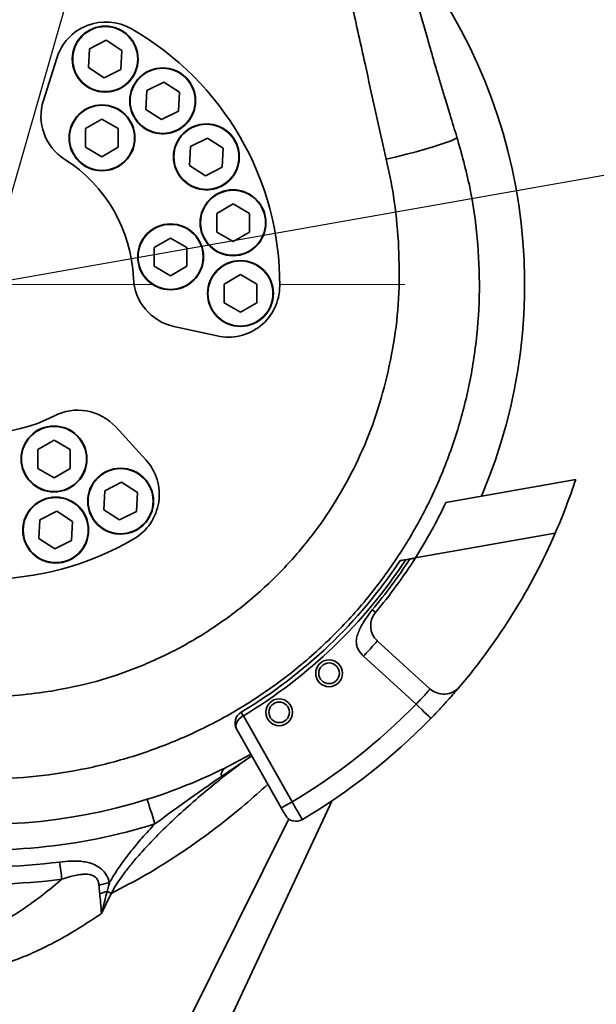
# Model space of a CAD drawing. Header units: millimetres. Extents: x 7702 to 16913, y -3294 to 4428.
# Tile 39 of 88: x 10515 to 10655, y 1902 to 2141. Entities that reach past the tile are written whole.
import ezdxf

# ---------------------------------------------------------------- set-up
doc = ezdxf.new("R2010")
doc.units = ezdxf.units.MM
doc.header["$LTSCALE"] = 6
doc.header["$PDSIZE"] = -1
doc.linetypes.add('CENTERX2', pattern=[20.32, 12.7, -2.54, 2.54, -2.54])
doc.layers.add('中心线', color=4, linetype='CENTERX2', lineweight=20)
doc.layers.add('标注线', color=3, linetype='Continuous', lineweight=20)
doc.layers.add('虚拟位置', color=2, linetype='Continuous')
doc.dimstyles.new('ISO-25', dxfattribs={"dimtxt": 40, "dimasz": 30, "dimexe": 10, "dimexo": 0.625, "dimtad": 1, "dimtoh": 1, "dimdec": 1, "dimtxsty": 'Standard', "dimcen": 2.5, "dimclrd": 1, "dimclre": 1, "dimclrt": 4, "dimadec": 0, "dimazin": 0, "dimtfac": 1, "dimtdec": 1, "dimtmove": 0, "dimatfit": 3, "dimfxl": 1, "dimarcsym": 0})

# ---------------------------------------------------------------- blocks, each defined once
blk = doc.blocks.new('*D10')
at = {"layer": 'Defpoints', "color": 0, "ltscale": 10, "transparency": 16777216}
for p in [(12110.3, 2091.74), (10357.09, 1535.89), (12110.3, 1229.5)]:
    blk.add_point(p, dxfattribs=at)
at = {"layer": '标注线', "color": 1, "lineweight": -2, "ltscale": 10, "transparency": 16777216}
for p, q in [((12110.3, 2091.12), (12110.3, 1219.5)), ((10357.09, 1535.27), (10357.09, 1219.5)), ((10387.09, 1229.5), (12080.3, 1229.5))]:
    blk.add_line(p, q, dxfattribs=at)
at = {"layer": '标注线', "color": 1, "ltscale": 10, "transparency": 16777216}
for points in [[(10387.09, 1234.5), (10387.09, 1224.5), (10357.09, 1229.5)], [(12080.3, 1234.5), (12080.3, 1224.5), (12110.3, 1229.5)]]:
    blk.add_solid(points, dxfattribs=at)
at = {"layer": '标注线', "color": 4, "ltscale": 10, "transparency": 16777216, "insert": (11233.7, 1253.48), "char_height": 40, "attachment_point": 5}
blk.add_mtext('1753,2', dxfattribs=at)
blk = doc.blocks.new('*D12')
at = {"layer": 'Defpoints', "color": 0, "transparency": 16777216}
for p in [(10763.49, 2122.55), (10357.09, 1541.72), (10357.09, 1354.29)]:
    blk.add_point(p, dxfattribs=at)
at = {"layer": '标注线', "color": 1, "lineweight": -2, "transparency": 16777216}
for p, q in [((10763.49, 2121.92), (10763.49, 1344.29)), ((10357.09, 1541.09), (10357.09, 1344.29)), ((10733.49, 1354.29), (10387.09, 1354.29))]:
    blk.add_line(p, q, dxfattribs=at)
at = {"layer": '标注线', "color": 1, "transparency": 16777216}
for points in [[(10387.09, 1359.29), (10387.09, 1349.29), (10357.09, 1354.29)], [(10733.49, 1359.29), (10733.49, 1349.29), (10763.49, 1354.29)]]:
    blk.add_solid(points, dxfattribs=at)
at = {"layer": '标注线', "color": 4, "transparency": 16777216, "insert": (10560.29, 1378.26), "char_height": 40, "attachment_point": 5}
blk.add_mtext('406,4', dxfattribs=at)
blk = doc.blocks.new('*D20')
at = {"layer": 'Defpoints', "color": 0, "linetype": 'ByBlock', "transparency": 16777216}
for p in [(10507.09, 2890.52), (10860.79, 2339.97), (11255.54, 2208.62), (10507.09, 2076.65), (10507.09, 1976.65)]:
    blk.add_point(p, dxfattribs=at)
at = {"layer": '中心线', "color": 1, "linetype": 'ByBlock', "lineweight": -2, "transparency": 16777216}
blk.add_arc((10507.09, 2076.65), 440.95, 13.8989, 86.1011, dxfattribs=at)
at = {"layer": '中心线', "color": 1, "linetype": 'ByBlock', "transparency": 16777216}
for points in [[(10536.9, 2511.58), (10537.24, 2521.58), (10507.09, 2517.6)], [(10940.02, 2183.6), (10930.24, 2181.53), (10941.34, 2153.22)]]:
    blk.add_solid(points, dxfattribs=at)
at = {"layer": '中心线', "color": 4, "linetype": 'ByBlock', "transparency": 16777216, "insert": (10803.79, 2430.24), "char_height": 40, "attachment_point": 5, "rotation": 320}
blk.add_mtext('{\\C3;80°}', dxfattribs=at)
blk = doc.blocks.new('*D24')
at = {"layer": 'Defpoints', "color": 0, "linetype": 'ByBlock', "transparency": 16777216}
for p in [(10507.09, 2890.52), (10716.59, 2807.2), (10619.11, 2671.33), (10507.09, 2076.65), (10507.09, 1976.65)]:
    blk.add_point(p, dxfattribs=at)
at = {"layer": '中心线', "color": 1, "linetype": 'ByBlock', "lineweight": -2, "transparency": 16777216}
blk.add_arc((10507.09, 2076.65), 605.14, 76.83925, 87.15925, dxfattribs=at)
at = {"layer": '中心线', "color": 1, "linetype": 'ByBlock', "transparency": 16777216}
for points in [[(10536.96, 2676.05), (10537.21, 2686.04), (10507.09, 2681.79)], [(10646.13, 2670.73), (10643.61, 2661.05), (10673.91, 2658.34)]]:
    blk.add_solid(points, dxfattribs=at)
at = {"layer": '中心线', "color": 4, "linetype": 'ByBlock', "transparency": 16777216, "insert": (10594.19, 2696.32), "char_height": 40, "attachment_point": 5, "rotation": 351.9993}
blk.add_mtext('{\\C3;16°}', dxfattribs=at)
blk = doc.blocks.new('*D26')
at = {"layer": 'Defpoints', "color": 0, "transparency": 16777216}
for p in [(10716.59, 2807.2), (10716.59, 2807.2), (10667.52, 2546.67), (10716.58, 2077.2), (10507.09, 2076.65)]:
    blk.add_point(p, dxfattribs=at)
at = {"layer": '中心线', "color": 1, "lineweight": -2, "transparency": 16777216}
for start, end in [(241.0247, 247.5116), (253.9985, 269.9985), (276.4854, 282.9724)]:
    blk.add_arc((10716.59, 2807.2), 265.12, start, end, dxfattribs=at)
at = {"layer": '中心线', "color": 1, "transparency": 16777216}
for points in [[(10616.84, 2566.97), (10613.54, 2557.52), (10643.51, 2552.36)], [(10746.82, 2538.79), (10746.26, 2548.77), (10716.59, 2542.08)]]:
    blk.add_solid(points, dxfattribs=at)
at = {"layer": '中心线', "color": 4, "transparency": 16777216, "insert": (10682.56, 2565.09), "char_height": 40, "attachment_point": 5, "rotation": 351.9985}
blk.add_mtext('{\\C3;16°}', dxfattribs=at)

msp = doc.modelspace()

# ---------------------------------------------------------------- linework, layer by layer
at = {"color": 7, "linetype": 'Continuous', "lineweight": 35, "ltscale": 2}
for p, q in [((10536.45, 2135.96), (10532.37, 2133.89)), ((10540.28, 2133.46), (10536.45, 2135.96)), ((10532.37, 2133.89), (10532.12, 2129.32)), ((10540.03, 2128.89), (10540.28, 2133.46)), ((10524.43, 2131.64), (10521.18, 2121.34)), ((10532.12, 2129.32), (10535.95, 2126.82)), ((10535.95, 2126.82), (10540.03, 2128.89)), ((10550.41, 2125.81), (10546.33, 2123.75)), ((10554.24, 2123.32), (10550.41, 2125.81)), ((10546.33, 2123.75), (10546.08, 2119.18)), ((10553.99, 2118.75), (10554.24, 2123.32)), ((10546.08, 2119.18), (10549.91, 2116.68)), ((10549.91, 2116.68), (10553.99, 2118.75)), ((10535.42, 2116.83), (10531.45, 2114.54)), ((10539.38, 2114.54), (10535.42, 2116.83)), ((10531.45, 2114.54), (10531.45, 2109.97)), ((10539.38, 2109.97), (10539.38, 2114.54)), ((10561.03, 2112.22), (10556.95, 2110.15)), ((10564.86, 2109.72), (10561.03, 2112.22)), ((10531.45, 2109.97), (10535.42, 2107.68)), ((10535.42, 2107.68), (10539.38, 2109.97)), ((10556.95, 2110.15), (10556.7, 2105.58)), ((10564.62, 2105.15), (10564.86, 2109.72)), ((10556.7, 2105.58), (10560.54, 2103.08)), ((10560.54, 2103.08), (10564.62, 2105.15)), ((10567.25, 2096.22), (10563.29, 2093.93)), ((10563.29, 2093.93), (10563.29, 2089.36)), ((10571.21, 2093.93), (10567.25, 2096.22)), ((10571.21, 2089.36), (10571.21, 2093.93)), ((10563.29, 2089.36), (10567.25, 2087.07)), ((10567.25, 2087.07), (10571.21, 2089.36)), ((10552.09, 2087.95), (10548.13, 2085.66)), ((10556.05, 2085.66), (10552.09, 2087.95)), ((10548.13, 2085.66), (10548.13, 2081.09)), ((10556.05, 2081.09), (10556.05, 2085.66)), ((10548.13, 2081.09), (10552.09, 2078.8)), ((10552.09, 2078.8), (10556.05, 2081.09)), ((10569.05, 2079.06), (10565.09, 2076.77)), ((10573.01, 2076.77), (10569.05, 2079.06)), ((10565.09, 2076.77), (10565.09, 2072.2)), ((10573.01, 2072.2), (10573.01, 2076.77)), ((10565.09, 2072.2), (10569.05, 2069.91)), ((10569.05, 2069.91), (10573.01, 2072.2)), ((10552.84, 2066.5), (10563.38, 2064.17)), ((10546.05, 2034.14), (10538.75, 2042.1)), ((10523.77, 2038.89), (10519.8, 2036.6)), ((10527.73, 2036.6), (10523.77, 2038.89)), ((10519.8, 2036.6), (10519.8, 2032.03)), ((10527.73, 2032.03), (10527.73, 2036.6)), ((10519.8, 2032.03), (10523.77, 2029.74)), ((10523.77, 2029.74), (10527.73, 2032.03)), ((10618.97, 2023.77), (10650.49, 2029.33)), ((10540.19, 2028.64), (10536.11, 2026.57)), ((10544.03, 2026.14), (10540.19, 2028.64)), ((10536.11, 2026.57), (10535.86, 2022)), ((10543.78, 2021.57), (10544.03, 2026.14)), ((10524.43, 2021.62), (10520.35, 2019.55)), ((10528.26, 2019.12), (10524.43, 2021.62)), ((10535.86, 2022), (10539.7, 2019.5)), ((10539.7, 2019.5), (10543.78, 2021.57)), ((10520.35, 2019.55), (10520.1, 2014.98)), ((10528.01, 2014.55), (10528.26, 2019.12)), ((10520.1, 2014.98), (10523.93, 2012.48)), ((10611.53, 2010.27), (10645.49, 2016.26)), ((10523.93, 2012.48), (10528.01, 2014.55)), ((10609.19, 2009.86), (10610.19, 2010.04)), ((10615.08, 1978.52), (10602.3, 1990.13)), ((10611.72, 1974.82), (10598.94, 1986.43)), ((10569.2, 1972.81), (10569.25, 1972.83)), ((10569.76, 1971.97), (10569.7, 1971.94)), ((10569.76, 1971.97), (10581.58, 1951.08)), ((10578.97, 1949.6), (10568.13, 1968.76)), ((10563, 1890.73), (10591.35, 1951.42)), ((10534.07, 1923.14), (10534.06, 1923.13))]:
    msp.add_line(p, q, dxfattribs=at)
at = {"color": 8, "linetype": 'Continuous', "lineweight": 35, "ltscale": 2}
for p, q in [((10571.8, 1962.27), (10564.43, 1957.23)), ((10552.8, 1890.66), (10580.81, 1946.93))]:
    msp.add_line(p, q, dxfattribs=at)
at = {"color": 7, "linetype": 'Continuous', "lineweight": 35, "ltscale": 2, "flags": 128}
for points in [[(10621.63, 2112.45), (10621.5, 2112.22), (10621.03, 2111.92), (10620.2, 2111.55), (10619.05, 2111.11), (10617.6, 2110.61), (10615.87, 2110.07), (10613.9, 2109.5), (10611.73, 2108.9), (10609.4, 2108.29), (10606.97, 2107.68), (10604.48, 2107.09)], [(10615.3, 1971.33), (10615.24, 1971.4), (10615.03, 1971.6), (10614.7, 1971.92), (10614.25, 1972.36), (10613.71, 1972.88), (10613.09, 1973.49), (10612.42, 1974.14), (10611.72, 1974.82)], [(10569.25, 1972.83), (10569.26, 1972.82), (10569.28, 1972.77), (10569.33, 1972.69), (10569.4, 1972.58), (10569.47, 1972.45), (10569.56, 1972.3), (10569.66, 1972.14), (10569.76, 1971.97)], [(10565.12, 1959.2), (10571.14, 1962.37), (10571.56, 1962.61)], [(10548.28, 1945.73), (10548.01, 1946.58), (10547.74, 1947.42), (10547.49, 1948.24), (10547.24, 1949.03), (10547, 1949.78), (10546.78, 1950.48), (10546.58, 1951.12), (10546.4, 1951.69)], [(10581.58, 1951.08), (10581.07, 1950.79), (10580.58, 1950.51), (10580.13, 1950.26), (10579.73, 1950.04), (10579.41, 1949.85), (10579.17, 1949.72), (10579.02, 1949.63), (10578.97, 1949.6)], [(10525.14, 1936.47), (10525.21, 1935.93), (10525.28, 1935.39), (10525.35, 1934.85), (10525.42, 1934.32), (10525.49, 1933.8), (10525.55, 1933.28), (10525.62, 1932.77), (10525.68, 1932.28)], [(10537.28, 1931.54), (10536.95, 1931.45), (10536.62, 1931.35), (10536.3, 1931.26), (10535.97, 1931.17), (10535.65, 1931.07), (10535.33, 1930.98), (10535.01, 1930.89), (10534.69, 1930.8)], [(10537.65, 1928.86), (10537.54, 1928.92), (10537.42, 1928.97), (10537.3, 1929.03), (10537.18, 1929.09), (10537.06, 1929.15), (10536.93, 1929.21), (10536.81, 1929.27), (10536.68, 1929.33)], [(10537.65, 1928.86), (10536.33, 1926.12), (10535.29, 1923.98)]]:
    msp.add_lwpolyline(points, dxfattribs=at)
at = {"color": 7, "linetype": 'Continuous', "lineweight": 35, "ltscale": 2}
for centre, radius in [((10536.2, 2131.39), 8), ((10536.2, 2131.39), 7.9), ((10550.16, 2121.25), 8), ((10550.16, 2121.25), 7.9), ((10535.42, 2112.26), 8), ((10535.42, 2112.26), 7.9), ((10560.78, 2107.65), 8), ((10560.78, 2107.65), 7.9), ((10567.25, 2091.65), 8), ((10567.25, 2091.65), 7.9), ((10552.09, 2083.37), 8), ((10552.09, 2083.37), 7.9), ((10569.05, 2074.48), 8), ((10569.05, 2074.48), 7.9), ((10523.77, 2034.31), 8), ((10523.77, 2034.31), 7.9), ((10539.95, 2024.07), 8), ((10539.95, 2024.07), 7.9), ((10524.18, 2017.05), 8), ((10524.18, 2017.05), 7.9), ((10590.58, 1982.28), 3.25), ((10590.58, 1982.28), 2.5), ((10578.46, 1972.81), 3.25), ((10578.46, 1972.81), 2.5)]:
    msp.add_circle(centre, radius, dxfattribs=at)
for centre, radius, start, end in [((10507.09, 2076.65), 131, 336.9205, 40.0624), ((10536.35, 2127.88), 12.5, 60.2684, 162.5), ((10536.2, 2131.39), 8, 330, 86.8798), ((10507.09, 2076.65), 71.5, 359.7316, 60.2684), ((10536.2, 2131.39), 8, 176.8798, 330), ((10550.16, 2121.25), 8, 330, 86.8798), ((10533.1, 2117.58), 12.5, 162.5, 237.5645), ((10550.16, 2121.25), 8, 176.8798, 330), ((10560.78, 2107.65), 8, 330, 86.8798), ((10507.09, 2076.65), 36, 2.4355, 57.5645), ((10560.78, 2107.65), 8, 176.8798, 330), ((10555.55, 2078.71), 12.5, 182.4355, 257.5), ((10566.09, 2076.37), 12.5, 257.5, 359.7316), ((10507.09, 2076.65), 131, 182.2399, 287.4635), ((10529.53, 2033.65), 12.5, 42.5, 117.5645), ((10507.09, 2076.65), 36, 242.4355, 297.5645), ((10536.83, 2025.69), 12.5, 300.2684, 42.5), ((10507.09, 2076.65), 151, 336.4283, 341.7376), ((10539.95, 2024.07), 8, 146.8798, 210), ((10507.09, 2076.65), 123.75, 327.5634, 334.704), ((10524.18, 2017.05), 8, 146.8798, 210), ((10539.95, 2024.07), 8, 210, 326.8798), ((10507.09, 2076.65), 151, 319.7034, 336.4283), ((10507.09, 2076.65), 71.5, 239.7316, 300.2684), ((10524.18, 2017.05), 8, 210, 326.8798), ((10507.09, 2076.65), 123.75, 319.9666, 327.5634), ((10507.09, 2076.65), 121, 300.9091, 326.3633), ((10507.09, 2076.65), 122, 300.9091, 326.8095), ((10507.09, 2076.65), 122.75, 319.9666, 327.1352), ((10605.67, 1993.83), 5, 139.9666, 227.7409), ((10618.45, 1982.22), 5, 227.7409, 319.7034), ((10507.09, 2076.65), 146, 300.6774, 315.7783), ((10570.74, 1970.23), 3, 120.8863, 209.5), ((10578.44, 1977.46), 10.34, 206.7281, 212.271), ((10507.09, 2076.65), 151, 300.6615, 315.7783), ((10507.09, 2076.65), 131, 287.4635, 296.2939), ((10566.43, 1957.63), 2.04, 129.7836, 191.5448), ((10507.09, 2076.65), 137.24, 263.3004, 287.4635), ((10582.57, 1949.34), 3, 209.5, 300.6615), ((10507.09, 2076.65), 141.34, 264.8915, 277.3374), ((10507.09, 2076.65), 145.56, 265.332, 277.3374), ((10561.43, 1849.88), 83.22, 107.3037, 108.6029)]:
    msp.add_arc(centre, radius, start, end, dxfattribs=at)
msp.add_ellipse((10570.74, 1970.23), major_axis=(2.61, 1.48), ratio=0.666667, start_param=1.594992, end_param=3.141593, dxfattribs=at)
for points, knots in [([(10607.69, 2161.36), (10608.37, 2158.75), (10609.79, 2153.31), (10612.07, 2144.91), (10614.03, 2137.92), (10615.6, 2132.45), (10616.66, 2128.82), (10617.69, 2125.34), (10618.77, 2121.72), (10620.07, 2117.45), (10621.07, 2114.24), (10621.63, 2112.45)], [0, 0, 0, 0, 0.158809, 0.330993, 0.512662, 0.587144, 0.666666, 0.736151, 0.801364, 0.889314, 1, 1, 1, 1]), ([(10593.11, 2157.6), (10594.14, 2153.2), (10596.28, 2144.09), (10599.95, 2127.22), (10602.75, 2114.79), (10604.48, 2107.09)], [0, 0, 0, 0, 0.261572, 0.542492, 1, 1, 1, 1]), ([(10621.63, 2112.45), (10622.75, 2108.43), (10625, 2100.39), (10626.76, 2087.95), (10627.31, 2075.39), (10626.51, 2062.82), (10624.42, 2050.47), (10621.08, 2038.46), (10616.54, 2026.93), (10610.84, 2015.92), (10603.99, 2005.49), (10596.05, 1995.78), (10587.08, 1986.9), (10577.22, 1979), (10566.6, 1972.19), (10555.38, 1966.56), (10543.71, 1962.15), (10531.72, 1958.99), (10519.47, 1957.07), (10507.02, 1956.43), (10494.48, 1957.09), (10482.02, 1959.07), (10469.83, 1962.35), (10458.04, 1966.89), (10446.87, 1972.6), (10436.42, 1979.4), (10426.78, 1987.2), (10417.99, 1995.95), (10410.11, 2005.61), (10403.23, 2016.11), (10397.45, 2027.33), (10392.88, 2039.1), (10389.58, 2051.27), (10387.58, 2063.64), (10386.88, 2076.06), (10387.47, 2088.39), (10389.23, 2100.6), (10391.45, 2108.5), (10392.55, 2112.45)], [0, 0, 0, 0, 0.0278635, 0.0557604, 0.0836911, 0.111653, 0.1396411, 0.1671502, 0.1946729, 0.2222018, 0.2497313, 0.2777609, 0.3057904, 0.33382, 0.3618496, 0.3898792, 0.4174087, 0.4449382, 0.4724677, 0.4999972, 0.5280267, 0.5560563, 0.5840859, 0.6121155, 0.6401451, 0.6676746, 0.6952041, 0.7227336, 0.7502631, 0.7782926, 0.8063213, 0.834343, 0.8623501, 0.8903362, 0.9177978, 0.9452299, 0.9726304, 1, 1, 1, 1]), ([(10607.42, 2087.01), (10607.11, 2090.75), (10606.53, 2097.5), (10605.11, 2104.13), (10604.48, 2107.09)], [0, 0, 0, 0, 0.55388, 1, 1, 1, 1]), ([(10604.64, 2054.28), (10605.39, 2057.86), (10606.87, 2065.03), (10607.78, 2076.02), (10607.54, 2083.34), (10607.42, 2087.01)], [0, 0, 0, 0, 0.333014, 0.666295, 1, 1, 1, 1]), ([(10523.25, 1977.96), (10526.85, 1978.67), (10534.03, 1980.08), (10544.43, 1983.68), (10554.4, 1988.31), (10563.79, 1994.03), (10572.5, 2000.74), (10580.27, 2008.22), (10587.07, 2016.32), (10592.88, 2024.92), (10597.79, 2034.14), (10601.85, 2043.94), (10603.71, 2050.81), (10604.64, 2054.28)], [0, 0, 0, 0, 0.0927858, 0.1855735, 0.2783608, 0.371148, 0.4639353, 0.5567223, 0.6442124, 0.7317008, 0.8195307, 0.9088975, 1, 1, 1, 1]), ([(10611.53, 2010.27), (10611.53, 2010.27), (10611.52, 2010.27), (10611.41, 2010.25), (10611.17, 2010.21), (10610.77, 2010.14), (10610.41, 2010.08), (10610.21, 2010.04), (10610.19, 2010.04)], [0, 0, 0, 0, 0.095472, 0.236879, 0.419236, 0.66198, 0.974963, 1, 1, 1, 1]), ([(10607.83, 2009.62), (10607.84, 2009.62), (10607.85, 2009.63), (10607.97, 2009.65), (10608.22, 2009.69), (10608.64, 2009.77), (10608.99, 2009.83), (10609.19, 2009.86)], [0, 0, 0, 0, 0.105272, 0.244859, 0.429957, 0.680539, 1, 1, 1, 1]), ([(10598.94, 1986.43), (10598.48, 1986.92), (10597.81, 1987.62), (10597.33, 1988.81), (10597.14, 1989.88), (10597.27, 1991.14), (10597.92, 1992.93), (10599.15, 1995.15), (10600.4, 1996.8), (10601.07, 1997.69)], [0, 0, 0, 0, 0.154369, 0.224941, 0.294753, 0.409333, 0.515182, 0.739276, 1, 1, 1, 1]), ([(10601.07, 1997.69), (10601.17, 1997.61), (10601.37, 1997.44), (10601.63, 1997.23), (10601.8, 1997.08), (10601.83, 1997.06), (10601.84, 1997.05)], [0, 0, 0, 0, 0.250006, 0.500004, 0.750005, 1, 1, 1, 1]), ([(10602.3, 1990.13), (10602.25, 1990.08), (10602.15, 1989.97), (10601.38, 1989.11), (10600.26, 1987.89), (10599.38, 1986.92), (10598.94, 1986.43)], [0, 0, 0, 0, 0.249999, 0.5, 0.75, 1, 1, 1, 1]), ([(10490.93, 1977.96), (10493.61, 1977.59), (10498.97, 1976.84), (10507.09, 1976.55), (10515.21, 1976.84), (10520.57, 1977.59), (10523.25, 1977.96)], [0, 0, 0, 0, 0.24992, 0.499839, 0.74992, 1, 1, 1, 1]), ([(10615.08, 1978.52), (10615.05, 1978.48), (10614.98, 1978.39), (10614.44, 1977.72), (10613.61, 1976.76), (10612.65, 1975.73), (10611.99, 1975.08), (10611.72, 1974.82)], [0, 0, 0, 0, 0.214581, 0.429197, 0.643863, 0.858427, 1, 1, 1, 1]), ([(10615.3, 1971.33), (10615.83, 1971.88), (10617.16, 1973.26), (10619.13, 1975.4), (10620.87, 1977.36), (10622.04, 1978.73), (10622.19, 1978.9), (10622.26, 1978.99)], [0, 0, 0, 0, 0.143774, 0.36094, 0.576075, 0.788793, 1, 1, 1, 1]), ([(10537.65, 1928.86), (10540.46, 1930.32), (10546.32, 1933.36), (10554.88, 1938.75), (10562.9, 1944.5), (10569.92, 1950.13), (10573.87, 1953.71), (10575.71, 1955.37)], [0, 0, 0, 0, 0.196321, 0.410464, 0.641909, 0.83379, 1, 1, 1, 1]), ([(10564.43, 1957.23), (10561.47, 1955.17), (10556.05, 1951.42), (10550.7, 1947.5), (10548.28, 1945.73)], [0, 0, 0, 0, 0.54699, 1, 1, 1, 1]), ([(10581.58, 1951.08), (10581.86, 1950.59), (10582.43, 1949.62), (10583.18, 1948.33), (10583.75, 1947.35), (10584.05, 1946.83), (10584.08, 1946.78), (10584.1, 1946.76)], [0, 0, 0, 0, 0.214732, 0.429474, 0.644206, 0.858906, 1, 1, 1, 1]), ([(10579.95, 1947.86), (10579.95, 1947.87), (10579.94, 1947.89), (10579.82, 1948.1), (10579.6, 1948.49), (10579.3, 1949.02), (10579.08, 1949.41), (10578.97, 1949.6)], [0, 0, 0, 0, 0.141083, 0.35577, 0.570499, 0.785247, 1, 1, 1, 1]), ([(10548.28, 1945.73), (10547.22, 1944.59), (10545.26, 1942.48), (10542.7, 1939.41), (10540.54, 1936.61), (10538.76, 1934.05), (10537.74, 1932.32), (10537.28, 1931.54)], [0, 0, 0, 0, 0.259292, 0.479831, 0.665803, 0.848454, 1, 1, 1, 1]), ([(10537.28, 1931.54), (10537.05, 1932.17), (10536.61, 1933.37), (10535.33, 1934.84), (10533.95, 1935.71), (10532.6, 1936.21), (10531.32, 1936.52), (10529.71, 1936.71), (10527.61, 1936.73), (10526.04, 1936.56), (10525.14, 1936.47)], [0, 0, 0, 0, 0.138744, 0.263783, 0.398807, 0.474167, 0.56285, 0.671637, 0.811153, 1, 1, 1, 1]), ([(10501.02, 1917.33), (10502.21, 1917.75), (10504.77, 1918.65), (10508.75, 1920.53), (10512.84, 1922.81), (10517.01, 1925.52), (10521.28, 1928.62), (10524.15, 1931), (10525.68, 1932.28)], [0, 0, 0, 0, 0.1283088, 0.2775063, 0.4524286, 0.6115459, 0.7930008, 1, 1, 1, 1]), ([(10534.69, 1930.8), (10534.66, 1931.1), (10534.59, 1931.62), (10534.28, 1932.29), (10533.85, 1932.8), (10533.25, 1933.19), (10532.37, 1933.46), (10531.39, 1933.53), (10530.31, 1933.45), (10529.13, 1933.26), (10527.54, 1932.88), (10526.37, 1932.5), (10525.68, 1932.28)], [0, 0, 0, 0, 0.083082, 0.14741, 0.205517, 0.26753, 0.345618, 0.460146, 0.542125, 0.650534, 0.797347, 1, 1, 1, 1]), ([(10536.68, 1929.33), (10536.79, 1929.75), (10536.98, 1930.49), (10537.19, 1931.22), (10537.28, 1931.54)], [0, 0, 0, 0, 0.568345, 1, 1, 1, 1]), ([(10534.88, 1928.75), (10534.84, 1929.12), (10534.77, 1929.8), (10534.72, 1930.49), (10534.69, 1930.8)], [0, 0, 0, 0, 0.538502, 1, 1, 1, 1]), ([(10535.29, 1923.98), (10535.56, 1924.97), (10536.03, 1926.75), (10536.48, 1928.54), (10536.68, 1929.33)], [0, 0, 0, 0, 0.557734, 1, 1, 1, 1]), ([(10535.29, 1923.98), (10535.23, 1924.85), (10535.12, 1926.42), (10534.95, 1928.04), (10534.88, 1928.75)], [0, 0, 0, 0, 0.557822, 1, 1, 1, 1]), ([(10534.06, 1923.13), (10532.18, 1921.9), (10528.6, 1919.55), (10523.26, 1916.6), (10518.31, 1914.24), (10513.73, 1912.4), (10509.1, 1910.88), (10504.45, 1909.74), (10499.77, 1909), (10496.78, 1908.87), (10495.37, 1908.82)], [0, 0, 0, 0, 0.164354, 0.311111, 0.442339, 0.560049, 0.666103, 0.790144, 0.900464, 1, 1, 1, 1]), ([(10535.29, 1923.98), (10535.06, 1923.82), (10534.66, 1923.54), (10534.25, 1923.26), (10534.07, 1923.14)], [0, 0, 0, 0, 0.557663, 1, 1, 1, 1])]:
    msp.add_open_spline(points, degree=3, knots=knots, dxfattribs=at)
at = {"color": 8, "linetype": 'Continuous', "lineweight": 35, "ltscale": 2}
msp.add_open_spline([(10571.8, 1962.28), (10570.66, 1961.47), (10567.77, 1959.41), (10563.23, 1955.84), (10558.24, 1951.68), (10553.61, 1947.54), (10549.59, 1943.68), (10546.22, 1940.19), (10543.52, 1937.15), (10541.4, 1934.53), (10539.82, 1932.37), (10538.61, 1930.54), (10537.95, 1929.39), (10537.65, 1928.86)], degree=3, knots=[0, 0, 0, 0, 0.08692, 0.221665, 0.360101, 0.49232, 0.609388, 0.707715, 0.795177, 0.863073, 0.917306, 0.962085, 1, 1, 1, 1], dxfattribs=at)
at = {"layer": '中心线', "ltscale": 2}
msp.add_line((10395.59, 2076.65), (10616.84, 2076.65), dxfattribs=at)
at = {"layer": '虚拟位置'}
for p, q in [((10507.09, 2076.65), (10716.59, 2807.2)), ((11255.54, 2208.62), (10507.09, 2076.65))]:
    msp.add_line(p, q, dxfattribs=at)

# ---------------------------------------------------------------- dimensions: what is measured, and where the dimension line sits
at = {"layer": '中心线', "linetype": 'ByBlock'}
for base, line1, line2, picture, middle in [((10860.79, 2339.97), ((11255.54, 2208.62), (10507.09, 2076.65)), ((10507.09, 1976.65), (10507.09, 2890.52)), '*D20', (10803.79, 2430.24)), ((10619.11, 2671.33), ((10507.09, 1976.65), (10507.09, 2890.52)), ((10507.09, 2076.65), (10716.59, 2807.2)), '*D24', (10594.19, 2696.32))]:
    dim = msp.add_angular_dim_2l(base=base, line1=line1, line2=line2, text='{\\C3;<>}', dimstyle='ISO-25', dxfattribs=at)
    dim.commit()
    dim.dimension.update_dxf_attribs({"geometry": picture, "text_midpoint": middle})
at = {"layer": '中心线'}
dim = msp.add_angular_dim_2l(base=(10667.52, 2546.67), line1=((10716.59, 2807.2), (10716.58, 2077.2)), line2=((10507.09, 2076.65), (10716.59, 2807.2)), text='{\\C3;<>}', dimstyle='ISO-25', dxfattribs=at)
dim.commit()
dim.dimension.update_dxf_attribs({"geometry": '*D26', "text_midpoint": (10682.56, 2565.09)})
at = {"layer": '标注线'}
dim = msp.add_linear_dim(base=(10357.09, 1354.29), p1=(10763.49, 2122.55), p2=(10357.09, 1541.72), dimstyle='ISO-25', dxfattribs=at)
dim.commit()
dim.dimension.update_dxf_attribs({"geometry": '*D12', "text_midpoint": (10560.29, 1378.26)})
at = {"layer": '标注线', "ltscale": 10}
dim = msp.add_linear_dim(base=(12110.3, 1229.5), p1=(10357.09, 1535.89), p2=(12110.3, 2091.74), dimstyle='ISO-25', dxfattribs=at)
dim.commit()
dim.dimension.update_dxf_attribs({"geometry": '*D10', "text_midpoint": (11233.7, 1253.48)})

doc.saveas('drawing.dxf')
